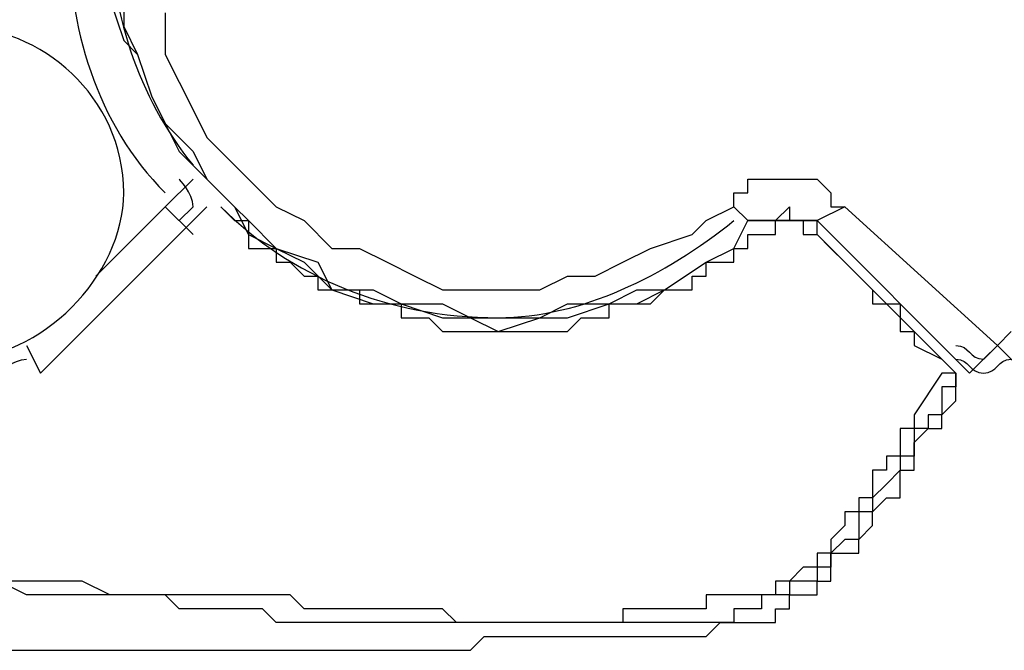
# Model space of a CAD drawing. Header units: millimetres. Extents: x 3883.33 to 3884.47, y 1890 to 1890.07.
# Tile 6 of 8: x 3884.3988 to 3884.4288, y 1890.0088 to 1890.028. Entities that reach past the tile are written whole.
import ezdxf

# ---------------------------------------------------------------- set-up
doc = ezdxf.new("R2010")
doc.units = ezdxf.units.MM
doc.layers.add('SANINDUSA', color=3, linetype='Continuous')

msp = doc.modelspace()

# ---------------------------------------------------------------- linework, layer by layer
at = {"layer": 'SANINDUSA'}
for points, knots in [([(3884.403204, 1890.039241), (3884.401088, 1890.037125), (3884.400241, 1890.034163), (3884.400241, 1890.030776), (3884.400241, 1890.030776), (3884.400241, 1890.027813), (3884.401088, 1890.02485), (3884.403204, 1890.022734)], [0, 0, 0, 0, 0.5, 0.5, 0.5, 0.5, 1, 1, 1, 1]), ([(3884.404051, 1890.038818), (3884.402358, 1890.036702), (3884.401511, 1890.034163), (3884.401511, 1890.031199), (3884.401511, 1890.031199), (3884.401511, 1890.028236), (3884.402358, 1890.025696), (3884.404051, 1890.02358)], [0, 0, 0, 0, 0.5, 0.5, 0.5, 0.5, 1, 1, 1, 1]), ([(3884.401934, 1890.022734), (3884.401934, 1890.020194), (3884.399394, 1890.017654), (3884.396855, 1890.017654), (3884.396855, 1890.017654), (3884.393891, 1890.017654), (3884.391775, 1890.020194), (3884.391775, 1890.022734), (3884.391775, 1890.022734), (3884.391775, 1890.025696), (3884.393891, 1890.027813), (3884.396855, 1890.027813), (3884.396855, 1890.027813), (3884.399394, 1890.027813), (3884.401934, 1890.025696), (3884.401934, 1890.022734)], [0, 0, 0, 0, 0.25, 0.25, 0.25, 0.25, 0.5, 0.5, 0.5, 0.5, 0.75, 0.75, 0.75, 0.75, 1, 1, 1, 1]), ([(3884.420559, 1890.02231), (3884.420559, 1890.02231), (3884.420559, 1890.022734), (3884.420559, 1890.022734), (3884.420559, 1890.022734), (3884.420559, 1890.022734), (3884.420982, 1890.022734), (3884.420982, 1890.022734), (3884.420982, 1890.022734), (3884.420982, 1890.022734), (3884.420982, 1890.023157), (3884.420982, 1890.023157), (3884.420982, 1890.023157), (3884.420982, 1890.023157), (3884.421406, 1890.023157), (3884.421406, 1890.023157), (3884.421406, 1890.023157), (3884.421406, 1890.023157), (3884.421829, 1890.023157), (3884.421829, 1890.023157), (3884.421829, 1890.023157), (3884.421829, 1890.023157), (3884.422252, 1890.023157), (3884.422252, 1890.023157), (3884.422252, 1890.023157), (3884.422252, 1890.023157), (3884.422676, 1890.023157), (3884.422676, 1890.023157), (3884.422676, 1890.023157), (3884.422676, 1890.023157), (3884.423099, 1890.023157), (3884.423099, 1890.023157), (3884.423099, 1890.023157), (3884.423099, 1890.023157), (3884.423522, 1890.022734), (3884.423522, 1890.022734), (3884.423522, 1890.022734), (3884.423522, 1890.022734), (3884.423522, 1890.02231), (3884.423522, 1890.02231), (3884.423522, 1890.02231), (3884.423522, 1890.02231), (3884.423946, 1890.02231), (3884.423946, 1890.02231)], [0, 0, 0, 0, 0.090909, 0.090909, 0.090909, 0.090909, 0.181818, 0.181818, 0.181818, 0.181818, 0.272727, 0.272727, 0.272727, 0.272727, 0.363636, 0.363636, 0.363636, 0.363636, 0.454545, 0.454545, 0.454545, 0.454545, 0.545455, 0.545455, 0.545455, 0.545455, 0.636364, 0.636364, 0.636364, 0.636364, 0.727273, 0.727273, 0.727273, 0.727273, 0.818182, 0.818182, 0.818182, 0.818182, 0.909091, 0.909091, 0.909091, 0.909091, 1, 1, 1, 1]), ([(3884.404898, 1890.02231), (3884.407013, 1890.020194), (3884.409977, 1890.018924), (3884.413363, 1890.018924), (3884.413363, 1890.018924), (3884.415902, 1890.018924), (3884.418442, 1890.020194), (3884.420559, 1890.021887)], [0, 0, 0, 0, 0.5, 0.5, 0.5, 0.5, 1, 1, 1, 1]), ([(3884.420982, 1890.021887), (3884.420982, 1890.021887), (3884.421406, 1890.021887), (3884.421406, 1890.021887), (3884.421406, 1890.021887), (3884.421406, 1890.021887), (3884.421829, 1890.021887), (3884.421829, 1890.021887), (3884.421829, 1890.021887), (3884.421829, 1890.021887), (3884.422252, 1890.02231), (3884.422252, 1890.02231), (3884.422252, 1890.02231), (3884.422252, 1890.02231), (3884.422252, 1890.021887), (3884.422252, 1890.021887), (3884.422252, 1890.021887), (3884.422252, 1890.021887), (3884.422676, 1890.021887), (3884.422676, 1890.021887), (3884.422676, 1890.021887), (3884.422676, 1890.021887), (3884.423099, 1890.021887), (3884.423099, 1890.021887)], [0, 0, 0, 0, 0.166667, 0.166667, 0.166667, 0.166667, 0.333333, 0.333333, 0.333333, 0.333333, 0.5, 0.5, 0.5, 0.5, 0.666667, 0.666667, 0.666667, 0.666667, 0.833333, 0.833333, 0.833333, 0.833333, 1, 1, 1, 1]), ([(3884.405744, 1890.021887), (3884.405744, 1890.021887), (3884.405744, 1890.02104), (3884.405744, 1890.02104), (3884.405744, 1890.02104), (3884.405744, 1890.02104), (3884.406168, 1890.02104), (3884.406168, 1890.02104)], [0, 0, 0, 0, 0.5, 0.5, 0.5, 0.5, 1, 1, 1, 1]), ([(3884.423099, 1890.021464), (3884.423099, 1890.021464), (3884.423099, 1890.021887), (3884.423099, 1890.021887), (3884.423099, 1890.021887), (3884.423099, 1890.021887), (3884.422676, 1890.021887), (3884.422676, 1890.021887), (3884.422676, 1890.021887), (3884.422676, 1890.021887), (3884.422252, 1890.021887), (3884.422252, 1890.021887), (3884.422252, 1890.021887), (3884.422252, 1890.021887), (3884.421829, 1890.021887), (3884.421829, 1890.021887), (3884.421829, 1890.021887), (3884.421829, 1890.021887), (3884.421406, 1890.021887), (3884.421406, 1890.021887), (3884.421406, 1890.021887), (3884.421406, 1890.021887), (3884.420982, 1890.021887), (3884.420982, 1890.021887)], [0, 0, 0, 0, 0.166667, 0.166667, 0.166667, 0.166667, 0.333333, 0.333333, 0.333333, 0.333333, 0.5, 0.5, 0.5, 0.5, 0.666667, 0.666667, 0.666667, 0.666667, 0.833333, 0.833333, 0.833333, 0.833333, 1, 1, 1, 1]), ([(3884.422676, 1890.021887), (3884.422252, 1890.021887), (3884.421829, 1890.021887), (3884.421829, 1890.021887), (3884.421829, 1890.021887), (3884.421406, 1890.021887), (3884.420982, 1890.021887), (3884.420982, 1890.021887)], [0, 0, 0, 0, 0.5, 0.5, 0.5, 0.5, 1, 1, 1, 1]), ([(3884.421406, 1890.021464), (3884.421406, 1890.021464), (3884.421829, 1890.021464), (3884.421829, 1890.021464), (3884.421829, 1890.021464), (3884.421829, 1890.021464), (3884.421829, 1890.021887), (3884.421829, 1890.021887), (3884.421829, 1890.021887), (3884.421829, 1890.021887), (3884.422252, 1890.021887), (3884.422252, 1890.021887), (3884.422252, 1890.021887), (3884.422252, 1890.021887), (3884.422676, 1890.021887), (3884.422676, 1890.021887), (3884.422676, 1890.021887), (3884.422676, 1890.021887), (3884.422676, 1890.021464), (3884.422676, 1890.021464), (3884.422676, 1890.021464), (3884.422676, 1890.021464), (3884.423099, 1890.021464), (3884.423099, 1890.021464)], [0, 0, 0, 0, 0.166667, 0.166667, 0.166667, 0.166667, 0.333333, 0.333333, 0.333333, 0.333333, 0.5, 0.5, 0.5, 0.5, 0.666667, 0.666667, 0.666667, 0.666667, 0.833333, 0.833333, 0.833333, 0.833333, 1, 1, 1, 1]), ([(3884.422252, 1890.021887), (3884.422252, 1890.021887), (3884.422676, 1890.021887), (3884.422676, 1890.021887), (3884.422676, 1890.021887), (3884.422676, 1890.021887), (3884.423099, 1890.021887), (3884.423099, 1890.021887)], [0, 0, 0, 0, 0.5, 0.5, 0.5, 0.5, 1, 1, 1, 1]), ([(3884.406168, 1890.02104), (3884.406168, 1890.02104), (3884.406591, 1890.02104), (3884.406591, 1890.02104), (3884.406591, 1890.02104), (3884.406591, 1890.02104), (3884.406591, 1890.020617), (3884.406591, 1890.020617), (3884.406591, 1890.020617), (3884.406591, 1890.020617), (3884.407013, 1890.020617), (3884.407013, 1890.020617), (3884.407013, 1890.020617), (3884.407013, 1890.020617), (3884.407438, 1890.020194), (3884.407438, 1890.020194), (3884.407438, 1890.020194), (3884.407438, 1890.020194), (3884.40786, 1890.020194), (3884.40786, 1890.020194), (3884.40786, 1890.020194), (3884.40786, 1890.020194), (3884.40786, 1890.01977), (3884.40786, 1890.01977), (3884.40786, 1890.01977), (3884.40786, 1890.01977), (3884.408283, 1890.01977), (3884.408283, 1890.01977), (3884.408283, 1890.01977), (3884.408283, 1890.01977), (3884.40913, 1890.01977), (3884.40913, 1890.01977), (3884.40913, 1890.01977), (3884.40913, 1890.01977), (3884.40913, 1890.019347), (3884.40913, 1890.019347), (3884.40913, 1890.019347), (3884.40913, 1890.019347), (3884.409553, 1890.019347), (3884.409553, 1890.019347), (3884.409553, 1890.019347), (3884.409553, 1890.019347), (3884.4104, 1890.019347), (3884.4104, 1890.019347), (3884.4104, 1890.019347), (3884.4104, 1890.019347), (3884.4104, 1890.018924), (3884.4104, 1890.018924), (3884.4104, 1890.018924), (3884.4104, 1890.018924), (3884.410823, 1890.018924), (3884.410823, 1890.018924), (3884.410823, 1890.018924), (3884.410823, 1890.018924), (3884.411247, 1890.018924), (3884.411247, 1890.018924), (3884.411247, 1890.018924), (3884.411247, 1890.018924), (3884.41167, 1890.0185), (3884.41167, 1890.0185), (3884.41167, 1890.0185), (3884.41167, 1890.0185), (3884.412093, 1890.0185), (3884.412093, 1890.0185), (3884.412093, 1890.0185), (3884.412093, 1890.0185), (3884.412517, 1890.0185), (3884.412517, 1890.0185), (3884.412517, 1890.0185), (3884.412517, 1890.0185), (3884.41294, 1890.0185), (3884.41294, 1890.0185), (3884.41294, 1890.0185), (3884.41294, 1890.0185), (3884.413363, 1890.0185), (3884.413363, 1890.0185), (3884.413363, 1890.0185), (3884.413363, 1890.0185), (3884.41421, 1890.0185), (3884.41421, 1890.0185), (3884.41421, 1890.0185), (3884.41421, 1890.0185), (3884.414633, 1890.0185), (3884.414633, 1890.0185), (3884.414633, 1890.0185), (3884.414633, 1890.0185), (3884.41548, 1890.0185), (3884.41548, 1890.0185), (3884.41548, 1890.0185), (3884.41548, 1890.0185), (3884.415902, 1890.018924), (3884.415902, 1890.018924), (3884.415902, 1890.018924), (3884.415902, 1890.018924), (3884.416326, 1890.018924), (3884.416326, 1890.018924), (3884.416326, 1890.018924), (3884.416326, 1890.018924), (3884.416749, 1890.018924), (3884.416749, 1890.018924), (3884.416749, 1890.018924), (3884.416749, 1890.018924), (3884.416749, 1890.019347), (3884.416749, 1890.019347), (3884.416749, 1890.019347), (3884.416749, 1890.019347), (3884.417172, 1890.019347), (3884.417172, 1890.019347), (3884.417172, 1890.019347), (3884.417172, 1890.019347), (3884.417596, 1890.019347), (3884.417596, 1890.019347), (3884.417596, 1890.019347), (3884.417596, 1890.019347), (3884.418019, 1890.019347), (3884.418019, 1890.019347), (3884.418019, 1890.019347), (3884.418019, 1890.019347), (3884.418442, 1890.01977), (3884.418442, 1890.01977), (3884.418442, 1890.01977), (3884.418442, 1890.01977), (3884.418866, 1890.01977), (3884.418866, 1890.01977), (3884.418866, 1890.01977), (3884.418866, 1890.01977), (3884.419289, 1890.01977), (3884.419289, 1890.01977), (3884.419289, 1890.01977), (3884.419289, 1890.01977), (3884.419289, 1890.020194), (3884.419289, 1890.020194), (3884.419289, 1890.020194), (3884.419289, 1890.020194), (3884.419712, 1890.020194), (3884.419712, 1890.020194), (3884.419712, 1890.020194), (3884.419712, 1890.020194), (3884.419712, 1890.020617), (3884.419712, 1890.020617), (3884.419712, 1890.020617), (3884.419712, 1890.020617), (3884.420136, 1890.020617), (3884.420136, 1890.020617), (3884.420136, 1890.020617), (3884.420136, 1890.020617), (3884.420559, 1890.020617), (3884.420559, 1890.020617), (3884.420559, 1890.020617), (3884.420559, 1890.020617), (3884.420559, 1890.02104), (3884.420559, 1890.02104), (3884.420559, 1890.02104), (3884.420559, 1890.02104), (3884.420982, 1890.02104), (3884.420982, 1890.02104), (3884.420982, 1890.02104), (3884.420982, 1890.02104), (3884.420982, 1890.021464), (3884.420982, 1890.021464), (3884.420982, 1890.021464), (3884.420982, 1890.021464), (3884.421406, 1890.021464), (3884.421406, 1890.021464)], [0, 0, 0, 0, 0.02439, 0.02439, 0.02439, 0.02439, 0.04878, 0.04878, 0.04878, 0.04878, 0.073171, 0.073171, 0.073171, 0.073171, 0.097561, 0.097561, 0.097561, 0.097561, 0.121951, 0.121951, 0.121951, 0.121951, 0.146341, 0.146341, 0.146341, 0.146341, 0.170732, 0.170732, 0.170732, 0.170732, 0.195122, 0.195122, 0.195122, 0.195122, 0.219512, 0.219512, 0.219512, 0.219512, 0.243902, 0.243902, 0.243902, 0.243902, 0.268293, 0.268293, 0.268293, 0.268293, 0.292683, 0.292683, 0.292683, 0.292683, 0.317073, 0.317073, 0.317073, 0.317073, 0.341463, 0.341463, 0.341463, 0.341463, 0.365854, 0.365854, 0.365854, 0.365854, 0.390244, 0.390244, 0.390244, 0.390244, 0.414634, 0.414634, 0.414634, 0.414634, 0.439024, 0.439024, 0.439024, 0.439024, 0.463415, 0.463415, 0.463415, 0.463415, 0.487805, 0.487805, 0.487805, 0.487805, 0.512195, 0.512195, 0.512195, 0.512195, 0.536585, 0.536585, 0.536585, 0.536585, 0.560976, 0.560976, 0.560976, 0.560976, 0.585366, 0.585366, 0.585366, 0.585366, 0.609756, 0.609756, 0.609756, 0.609756, 0.634146, 0.634146, 0.634146, 0.634146, 0.658537, 0.658537, 0.658537, 0.658537, 0.682927, 0.682927, 0.682927, 0.682927, 0.707317, 0.707317, 0.707317, 0.707317, 0.731707, 0.731707, 0.731707, 0.731707, 0.756098, 0.756098, 0.756098, 0.756098, 0.780488, 0.780488, 0.780488, 0.780488, 0.804878, 0.804878, 0.804878, 0.804878, 0.829268, 0.829268, 0.829268, 0.829268, 0.853659, 0.853659, 0.853659, 0.853659, 0.878049, 0.878049, 0.878049, 0.878049, 0.902439, 0.902439, 0.902439, 0.902439, 0.926829, 0.926829, 0.926829, 0.926829, 0.95122, 0.95122, 0.95122, 0.95122, 0.97561, 0.97561, 0.97561, 0.97561, 1, 1, 1, 1]), ([(3884.424791, 1890.019347), (3884.424791, 1890.019347), (3884.425215, 1890.019347), (3884.425215, 1890.019347), (3884.425215, 1890.019347), (3884.425215, 1890.019347), (3884.425638, 1890.019347), (3884.425638, 1890.019347), (3884.425638, 1890.019347), (3884.425638, 1890.019347), (3884.425638, 1890.018924), (3884.425638, 1890.018924)], [0, 0, 0, 0, 0.333333, 0.333333, 0.333333, 0.333333, 0.666667, 0.666667, 0.666667, 0.666667, 1, 1, 1, 1]), ([(3884.425638, 1890.018924), (3884.425638, 1890.018924), (3884.425638, 1890.0185), (3884.425638, 1890.0185), (3884.425638, 1890.0185), (3884.425638, 1890.0185), (3884.426061, 1890.0185), (3884.426061, 1890.0185)], [0, 0, 0, 0, 0.5, 0.5, 0.5, 0.5, 1, 1, 1, 1]), ([(3884.397702, 1890.017654), (3884.397702, 1890.01723), (3884.397702, 1890.01723), (3884.398124, 1890.01723), (3884.398124, 1890.01723), (3884.398124, 1890.01723), (3884.398549, 1890.017654), (3884.398971, 1890.017654)], [0, 0, 0, 0, 0.5, 0.5, 0.5, 0.5, 1, 1, 1, 1]), ([(3884.427332, 1890.017654), (3884.427755, 1890.017654), (3884.427755, 1890.01723), (3884.428179, 1890.01723), (3884.428179, 1890.01723), (3884.428601, 1890.01723), (3884.428601, 1890.017654), (3884.429025, 1890.017654)], [0, 0, 0, 0, 0.5, 0.5, 0.5, 0.5, 1, 1, 1, 1]), ([(3884.388812, 1890.009188), (3884.388812, 1890.009188), (3884.396431, 1890.009188), (3884.396431, 1890.009188), (3884.396431, 1890.009188), (3884.396431, 1890.009188), (3884.396855, 1890.008765), (3884.396855, 1890.008765), (3884.396855, 1890.008765), (3884.396855, 1890.008765), (3884.410823, 1890.008765), (3884.410823, 1890.008765), (3884.410823, 1890.008765), (3884.410823, 1890.008765), (3884.41167, 1890.008765), (3884.41167, 1890.008765), (3884.41167, 1890.008765), (3884.41167, 1890.008765), (3884.412517, 1890.008765), (3884.412517, 1890.008765), (3884.412517, 1890.008765), (3884.412517, 1890.008765), (3884.41294, 1890.009188), (3884.41294, 1890.009188), (3884.41294, 1890.009188), (3884.41294, 1890.009188), (3884.413363, 1890.009188), (3884.413363, 1890.009188), (3884.413363, 1890.009188), (3884.413363, 1890.009188), (3884.41421, 1890.009188), (3884.41421, 1890.009188), (3884.41421, 1890.009188), (3884.41421, 1890.009188), (3884.41548, 1890.009188), (3884.41548, 1890.009188), (3884.41548, 1890.009188), (3884.41548, 1890.009188), (3884.415902, 1890.009188), (3884.415902, 1890.009188), (3884.415902, 1890.009188), (3884.415902, 1890.009188), (3884.416749, 1890.009188), (3884.416749, 1890.009188), (3884.416749, 1890.009188), (3884.416749, 1890.009188), (3884.417172, 1890.009188), (3884.417172, 1890.009188), (3884.417172, 1890.009188), (3884.417172, 1890.009188), (3884.418019, 1890.009188), (3884.418019, 1890.009188), (3884.418019, 1890.009188), (3884.418019, 1890.009188), (3884.418442, 1890.009188), (3884.418442, 1890.009188), (3884.418442, 1890.009188), (3884.418442, 1890.009188), (3884.419289, 1890.009188), (3884.419289, 1890.009188), (3884.419289, 1890.009188), (3884.419289, 1890.009188), (3884.419712, 1890.009188), (3884.419712, 1890.009188), (3884.419712, 1890.009188), (3884.419712, 1890.009188), (3884.420136, 1890.009611), (3884.420136, 1890.009611), (3884.420136, 1890.009611), (3884.420136, 1890.009611), (3884.420559, 1890.009611), (3884.420559, 1890.009611), (3884.420559, 1890.009611), (3884.420559, 1890.009611), (3884.420982, 1890.009611), (3884.420982, 1890.009611), (3884.420982, 1890.009611), (3884.420982, 1890.009611), (3884.421406, 1890.009611), (3884.421406, 1890.009611), (3884.421406, 1890.009611), (3884.421406, 1890.009611), (3884.421829, 1890.009611), (3884.421829, 1890.009611), (3884.421829, 1890.009611), (3884.421829, 1890.009611), (3884.421829, 1890.010035), (3884.421829, 1890.010035), (3884.421829, 1890.010035), (3884.421829, 1890.010035), (3884.422252, 1890.010035), (3884.422252, 1890.010035), (3884.422252, 1890.010035), (3884.422252, 1890.010035), (3884.422252, 1890.010458), (3884.422252, 1890.010458), (3884.422252, 1890.010458), (3884.422252, 1890.010458), (3884.422676, 1890.010458), (3884.422676, 1890.010458), (3884.422676, 1890.010458), (3884.422676, 1890.010458), (3884.423099, 1890.010458), (3884.423099, 1890.010458), (3884.423099, 1890.010458), (3884.423099, 1890.010458), (3884.423099, 1890.010881), (3884.423099, 1890.010881), (3884.423099, 1890.010881), (3884.423099, 1890.010881), (3884.423522, 1890.010881), (3884.423522, 1890.010881), (3884.423522, 1890.010881), (3884.423522, 1890.010881), (3884.423522, 1890.011728), (3884.423522, 1890.011728), (3884.423522, 1890.011728), (3884.423522, 1890.011728), (3884.423946, 1890.011728), (3884.423946, 1890.011728), (3884.423946, 1890.011728), (3884.423946, 1890.011728), (3884.424369, 1890.011728), (3884.424369, 1890.011728), (3884.424369, 1890.011728), (3884.424369, 1890.011728), (3884.424369, 1890.012151), (3884.424369, 1890.012151), (3884.424369, 1890.012151), (3884.424369, 1890.012151), (3884.424791, 1890.012575), (3884.424791, 1890.012575), (3884.424791, 1890.012575), (3884.424791, 1890.012575), (3884.424791, 1890.012998), (3884.424791, 1890.012998), (3884.424791, 1890.012998), (3884.424791, 1890.012998), (3884.425215, 1890.013421), (3884.425215, 1890.013421), (3884.425215, 1890.013421), (3884.425215, 1890.013421), (3884.425638, 1890.013421), (3884.425638, 1890.013421), (3884.425638, 1890.013421), (3884.425638, 1890.013421), (3884.425638, 1890.014268), (3884.425638, 1890.014268), (3884.425638, 1890.014268), (3884.425638, 1890.014268), (3884.426061, 1890.014268), (3884.426061, 1890.014268), (3884.426061, 1890.014268), (3884.426061, 1890.014268), (3884.426061, 1890.015115), (3884.426061, 1890.015115), (3884.426061, 1890.015115), (3884.426061, 1890.015115), (3884.426485, 1890.015538), (3884.426485, 1890.015538), (3884.426485, 1890.015538), (3884.426485, 1890.015538), (3884.426908, 1890.015538), (3884.426908, 1890.015538), (3884.426908, 1890.015538), (3884.426908, 1890.015538), (3884.426908, 1890.015961), (3884.426908, 1890.015961), (3884.426908, 1890.015961), (3884.426908, 1890.015961), (3884.427332, 1890.016385), (3884.427332, 1890.016385), (3884.427332, 1890.016385), (3884.427332, 1890.016385), (3884.427332, 1890.01723), (3884.427332, 1890.01723)], [0, 0, 0, 0, 0.022727, 0.022727, 0.022727, 0.022727, 0.045455, 0.045455, 0.045455, 0.045455, 0.068182, 0.068182, 0.068182, 0.068182, 0.090909, 0.090909, 0.090909, 0.090909, 0.113636, 0.113636, 0.113636, 0.113636, 0.136364, 0.136364, 0.136364, 0.136364, 0.159091, 0.159091, 0.159091, 0.159091, 0.181818, 0.181818, 0.181818, 0.181818, 0.204545, 0.204545, 0.204545, 0.204545, 0.227273, 0.227273, 0.227273, 0.227273, 0.25, 0.25, 0.25, 0.25, 0.272727, 0.272727, 0.272727, 0.272727, 0.295455, 0.295455, 0.295455, 0.295455, 0.318182, 0.318182, 0.318182, 0.318182, 0.340909, 0.340909, 0.340909, 0.340909, 0.363636, 0.363636, 0.363636, 0.363636, 0.386364, 0.386364, 0.386364, 0.386364, 0.409091, 0.409091, 0.409091, 0.409091, 0.431818, 0.431818, 0.431818, 0.431818, 0.454545, 0.454545, 0.454545, 0.454545, 0.477273, 0.477273, 0.477273, 0.477273, 0.5, 0.5, 0.5, 0.5, 0.522727, 0.522727, 0.522727, 0.522727, 0.545455, 0.545455, 0.545455, 0.545455, 0.568182, 0.568182, 0.568182, 0.568182, 0.590909, 0.590909, 0.590909, 0.590909, 0.613636, 0.613636, 0.613636, 0.613636, 0.636364, 0.636364, 0.636364, 0.636364, 0.659091, 0.659091, 0.659091, 0.659091, 0.681818, 0.681818, 0.681818, 0.681818, 0.704545, 0.704545, 0.704545, 0.704545, 0.727273, 0.727273, 0.727273, 0.727273, 0.75, 0.75, 0.75, 0.75, 0.772727, 0.772727, 0.772727, 0.772727, 0.795455, 0.795455, 0.795455, 0.795455, 0.818182, 0.818182, 0.818182, 0.818182, 0.840909, 0.840909, 0.840909, 0.840909, 0.863636, 0.863636, 0.863636, 0.863636, 0.886364, 0.886364, 0.886364, 0.886364, 0.909091, 0.909091, 0.909091, 0.909091, 0.931818, 0.931818, 0.931818, 0.931818, 0.954545, 0.954545, 0.954545, 0.954545, 0.977273, 0.977273, 0.977273, 0.977273, 1, 1, 1, 1]), ([(3884.425638, 1890.015538), (3884.425638, 1890.015538), (3884.425638, 1890.014691), (3884.425638, 1890.014691), (3884.425638, 1890.014691), (3884.425638, 1890.014691), (3884.425215, 1890.014691), (3884.425215, 1890.014691), (3884.425215, 1890.014691), (3884.425215, 1890.014691), (3884.425215, 1890.014268), (3884.425215, 1890.014268), (3884.425215, 1890.014268), (3884.425215, 1890.014268), (3884.424791, 1890.014268), (3884.424791, 1890.014268)], [0, 0, 0, 0, 0.25, 0.25, 0.25, 0.25, 0.5, 0.5, 0.5, 0.5, 0.75, 0.75, 0.75, 0.75, 1, 1, 1, 1]), ([(3884.426061, 1890.015538), (3884.426061, 1890.015538), (3884.426061, 1890.014691), (3884.426061, 1890.014691), (3884.426061, 1890.014691), (3884.426061, 1890.014691), (3884.425638, 1890.014691), (3884.425638, 1890.014691), (3884.425638, 1890.014691), (3884.425638, 1890.014691), (3884.425638, 1890.014268), (3884.425638, 1890.014268), (3884.425638, 1890.014268), (3884.425638, 1890.014268), (3884.425215, 1890.013844), (3884.425215, 1890.013844)], [0, 0, 0, 0, 0.25, 0.25, 0.25, 0.25, 0.5, 0.5, 0.5, 0.5, 0.75, 0.75, 0.75, 0.75, 1, 1, 1, 1]), ([(3884.423946, 1890.012575), (3884.423946, 1890.012575), (3884.423522, 1890.012151), (3884.423522, 1890.012151), (3884.423522, 1890.012151), (3884.423522, 1890.012151), (3884.423522, 1890.011728), (3884.423522, 1890.011728), (3884.423522, 1890.011728), (3884.423522, 1890.011728), (3884.423099, 1890.011728), (3884.423099, 1890.011728), (3884.423099, 1890.011728), (3884.423099, 1890.011728), (3884.423099, 1890.011305), (3884.423099, 1890.011305), (3884.423099, 1890.011305), (3884.423099, 1890.011305), (3884.422676, 1890.011305), (3884.422676, 1890.011305), (3884.422676, 1890.011305), (3884.422676, 1890.011305), (3884.422252, 1890.010881), (3884.422252, 1890.010881), (3884.422252, 1890.010881), (3884.422252, 1890.010881), (3884.421829, 1890.010881), (3884.421829, 1890.010881), (3884.421829, 1890.010881), (3884.421829, 1890.010881), (3884.421829, 1890.010458), (3884.421829, 1890.010458), (3884.421829, 1890.010458), (3884.421829, 1890.010458), (3884.421406, 1890.010458), (3884.421406, 1890.010458), (3884.421406, 1890.010458), (3884.421406, 1890.010458), (3884.420982, 1890.010458), (3884.420982, 1890.010458), (3884.420982, 1890.010458), (3884.420982, 1890.010458), (3884.420559, 1890.010458), (3884.420559, 1890.010458)], [0, 0, 0, 0, 0.090909, 0.090909, 0.090909, 0.090909, 0.181818, 0.181818, 0.181818, 0.181818, 0.272727, 0.272727, 0.272727, 0.272727, 0.363636, 0.363636, 0.363636, 0.363636, 0.454545, 0.454545, 0.454545, 0.454545, 0.545455, 0.545455, 0.545455, 0.545455, 0.636364, 0.636364, 0.636364, 0.636364, 0.727273, 0.727273, 0.727273, 0.727273, 0.818182, 0.818182, 0.818182, 0.818182, 0.909091, 0.909091, 0.909091, 0.909091, 1, 1, 1, 1]), ([(3884.415902, 1890.009611), (3884.415902, 1890.009611), (3884.41548, 1890.009611), (3884.41548, 1890.009611), (3884.41548, 1890.009611), (3884.41548, 1890.009611), (3884.415057, 1890.009611), (3884.415057, 1890.009611), (3884.415057, 1890.009611), (3884.415057, 1890.009611), (3884.414633, 1890.009611), (3884.414633, 1890.009611), (3884.414633, 1890.009611), (3884.414633, 1890.009611), (3884.41421, 1890.009611), (3884.41421, 1890.009611), (3884.41421, 1890.009611), (3884.41421, 1890.009611), (3884.413363, 1890.009611), (3884.413363, 1890.009611), (3884.413363, 1890.009611), (3884.413363, 1890.009611), (3884.41294, 1890.009611), (3884.41294, 1890.009611), (3884.41294, 1890.009611), (3884.41294, 1890.009611), (3884.412093, 1890.009611), (3884.412093, 1890.009611), (3884.412093, 1890.009611), (3884.412093, 1890.009611), (3884.41167, 1890.010035), (3884.41167, 1890.010035), (3884.41167, 1890.010035), (3884.41167, 1890.010035), (3884.4104, 1890.010035), (3884.4104, 1890.010035), (3884.4104, 1890.010035), (3884.4104, 1890.010035), (3884.40913, 1890.010035), (3884.40913, 1890.010035), (3884.40913, 1890.010035), (3884.40913, 1890.010035), (3884.407438, 1890.010035), (3884.407438, 1890.010035), (3884.407438, 1890.010035), (3884.407438, 1890.010035), (3884.407013, 1890.010458), (3884.407013, 1890.010458), (3884.407013, 1890.010458), (3884.407013, 1890.010458), (3884.401511, 1890.010458), (3884.401511, 1890.010458), (3884.401511, 1890.010458), (3884.401511, 1890.010458), (3884.400664, 1890.010881), (3884.400664, 1890.010881), (3884.400664, 1890.010881), (3884.400664, 1890.010881), (3884.396431, 1890.010881), (3884.396431, 1890.010881), (3884.396431, 1890.010881), (3884.396431, 1890.010881), (3884.395585, 1890.011305), (3884.395585, 1890.011305), (3884.395585, 1890.011305), (3884.395585, 1890.011305), (3884.393891, 1890.011305), (3884.393891, 1890.011305), (3884.393891, 1890.011305), (3884.393891, 1890.011305), (3884.393045, 1890.011728), (3884.393045, 1890.011728), (3884.393045, 1890.011728), (3884.393045, 1890.011728), (3884.389235, 1890.011728), (3884.389235, 1890.011728), (3884.389235, 1890.011728), (3884.389235, 1890.011728), (3884.387965, 1890.012151), (3884.387965, 1890.012151), (3884.387965, 1890.012151), (3884.387965, 1890.012151), (3884.387119, 1890.012151), (3884.387119, 1890.012151)], [0, 0, 0, 0, 0.047619, 0.047619, 0.047619, 0.047619, 0.095238, 0.095238, 0.095238, 0.095238, 0.142857, 0.142857, 0.142857, 0.142857, 0.190476, 0.190476, 0.190476, 0.190476, 0.238095, 0.238095, 0.238095, 0.238095, 0.285714, 0.285714, 0.285714, 0.285714, 0.333333, 0.333333, 0.333333, 0.333333, 0.380952, 0.380952, 0.380952, 0.380952, 0.428571, 0.428571, 0.428571, 0.428571, 0.47619, 0.47619, 0.47619, 0.47619, 0.52381, 0.52381, 0.52381, 0.52381, 0.571429, 0.571429, 0.571429, 0.571429, 0.619048, 0.619048, 0.619048, 0.619048, 0.666667, 0.666667, 0.666667, 0.666667, 0.714286, 0.714286, 0.714286, 0.714286, 0.761905, 0.761905, 0.761905, 0.761905, 0.809524, 0.809524, 0.809524, 0.809524, 0.857143, 0.857143, 0.857143, 0.857143, 0.904762, 0.904762, 0.904762, 0.904762, 0.952381, 0.952381, 0.952381, 0.952381, 1, 1, 1, 1]), ([(3884.424369, 1890.012151), (3884.424369, 1890.012151), (3884.423946, 1890.012151), (3884.423946, 1890.012151), (3884.423946, 1890.012151), (3884.423946, 1890.012151), (3884.423522, 1890.011728), (3884.423522, 1890.011728), (3884.423522, 1890.011728), (3884.423522, 1890.011728), (3884.423522, 1890.011305), (3884.423522, 1890.011305), (3884.423522, 1890.011305), (3884.423522, 1890.011305), (3884.423099, 1890.011305), (3884.423099, 1890.011305), (3884.423099, 1890.011305), (3884.423099, 1890.011305), (3884.423099, 1890.010881), (3884.423099, 1890.010881), (3884.423099, 1890.010881), (3884.423099, 1890.010881), (3884.422676, 1890.010881), (3884.422676, 1890.010881), (3884.422676, 1890.010881), (3884.422676, 1890.010881), (3884.422252, 1890.010881), (3884.422252, 1890.010881), (3884.422252, 1890.010881), (3884.422252, 1890.010881), (3884.422252, 1890.010458), (3884.422252, 1890.010458), (3884.422252, 1890.010458), (3884.422252, 1890.010458), (3884.421829, 1890.010458), (3884.421829, 1890.010458), (3884.421829, 1890.010458), (3884.421829, 1890.010458), (3884.421406, 1890.010458), (3884.421406, 1890.010458), (3884.421406, 1890.010458), (3884.421406, 1890.010458), (3884.421406, 1890.010035), (3884.421406, 1890.010035), (3884.421406, 1890.010035), (3884.421406, 1890.010035), (3884.420982, 1890.010035), (3884.420982, 1890.010035), (3884.420982, 1890.010035), (3884.420982, 1890.010035), (3884.420559, 1890.010035), (3884.420559, 1890.010035)], [0, 0, 0, 0, 0.076923, 0.076923, 0.076923, 0.076923, 0.153846, 0.153846, 0.153846, 0.153846, 0.230769, 0.230769, 0.230769, 0.230769, 0.307692, 0.307692, 0.307692, 0.307692, 0.384615, 0.384615, 0.384615, 0.384615, 0.461538, 0.461538, 0.461538, 0.461538, 0.538462, 0.538462, 0.538462, 0.538462, 0.615385, 0.615385, 0.615385, 0.615385, 0.692308, 0.692308, 0.692308, 0.692308, 0.769231, 0.769231, 0.769231, 0.769231, 0.846154, 0.846154, 0.846154, 0.846154, 0.923077, 0.923077, 0.923077, 0.923077, 1, 1, 1, 1]), ([(3884.416326, 1890.009611), (3884.416326, 1890.009611), (3884.415902, 1890.009611), (3884.415902, 1890.009611), (3884.415902, 1890.009611), (3884.415902, 1890.009611), (3884.41548, 1890.009611), (3884.41548, 1890.009611), (3884.41548, 1890.009611), (3884.41548, 1890.009611), (3884.414633, 1890.009611), (3884.414633, 1890.009611), (3884.414633, 1890.009611), (3884.414633, 1890.009611), (3884.41421, 1890.009611), (3884.41421, 1890.009611), (3884.41421, 1890.009611), (3884.41421, 1890.009611), (3884.413787, 1890.009611), (3884.413787, 1890.009611), (3884.413787, 1890.009611), (3884.413787, 1890.009611), (3884.413363, 1890.009611), (3884.413363, 1890.009611), (3884.413363, 1890.009611), (3884.413363, 1890.009611), (3884.41294, 1890.009611), (3884.41294, 1890.009611), (3884.41294, 1890.009611), (3884.41294, 1890.009611), (3884.412093, 1890.009611), (3884.412093, 1890.009611), (3884.412093, 1890.009611), (3884.412093, 1890.009611), (3884.410823, 1890.009611), (3884.410823, 1890.009611), (3884.410823, 1890.009611), (3884.410823, 1890.009611), (3884.4104, 1890.009611), (3884.4104, 1890.009611), (3884.4104, 1890.009611), (3884.4104, 1890.009611), (3884.40913, 1890.009611), (3884.40913, 1890.009611), (3884.40913, 1890.009611), (3884.40913, 1890.009611), (3884.408283, 1890.009611), (3884.408283, 1890.009611), (3884.408283, 1890.009611), (3884.408283, 1890.009611), (3884.406591, 1890.009611), (3884.406591, 1890.009611), (3884.406591, 1890.009611), (3884.406591, 1890.009611), (3884.406168, 1890.010035), (3884.406168, 1890.010035), (3884.406168, 1890.010035), (3884.406168, 1890.010035), (3884.403627, 1890.010035), (3884.403627, 1890.010035), (3884.403627, 1890.010035), (3884.403627, 1890.010035), (3884.403204, 1890.010458), (3884.403204, 1890.010458), (3884.403204, 1890.010458), (3884.403204, 1890.010458), (3884.398971, 1890.010458), (3884.398971, 1890.010458), (3884.398971, 1890.010458), (3884.398971, 1890.010458), (3884.398124, 1890.010881), (3884.398124, 1890.010881), (3884.398124, 1890.010881), (3884.398124, 1890.010881), (3884.393891, 1890.010881), (3884.393891, 1890.010881), (3884.393891, 1890.010881), (3884.393891, 1890.010881), (3884.393045, 1890.011305), (3884.393045, 1890.011305), (3884.393045, 1890.011305), (3884.393045, 1890.011305), (3884.391352, 1890.011305), (3884.391352, 1890.011305), (3884.391352, 1890.011305), (3884.391352, 1890.011305), (3884.390082, 1890.011728), (3884.390082, 1890.011728), (3884.390082, 1890.011728), (3884.390082, 1890.011728), (3884.387119, 1890.011728), (3884.387119, 1890.011728)], [0, 0, 0, 0, 0.043478, 0.043478, 0.043478, 0.043478, 0.086957, 0.086957, 0.086957, 0.086957, 0.130435, 0.130435, 0.130435, 0.130435, 0.173913, 0.173913, 0.173913, 0.173913, 0.217391, 0.217391, 0.217391, 0.217391, 0.26087, 0.26087, 0.26087, 0.26087, 0.304348, 0.304348, 0.304348, 0.304348, 0.347826, 0.347826, 0.347826, 0.347826, 0.391304, 0.391304, 0.391304, 0.391304, 0.434783, 0.434783, 0.434783, 0.434783, 0.478261, 0.478261, 0.478261, 0.478261, 0.521739, 0.521739, 0.521739, 0.521739, 0.565217, 0.565217, 0.565217, 0.565217, 0.608696, 0.608696, 0.608696, 0.608696, 0.652174, 0.652174, 0.652174, 0.652174, 0.695652, 0.695652, 0.695652, 0.695652, 0.73913, 0.73913, 0.73913, 0.73913, 0.782609, 0.782609, 0.782609, 0.782609, 0.826087, 0.826087, 0.826087, 0.826087, 0.869565, 0.869565, 0.869565, 0.869565, 0.913043, 0.913043, 0.913043, 0.913043, 0.956522, 0.956522, 0.956522, 0.956522, 1, 1, 1, 1])]:
    msp.add_open_spline(points, degree=3, knots=knots, dxfattribs=at)
for points in [[(3884.401511, 1890.028659), (3884.401511, 1890.028659), (3884.401934, 1890.027389), (3884.401934, 1890.027389)], [(3884.401934, 1890.028659), (3884.401934, 1890.028659), (3884.401934, 1890.027813), (3884.401934, 1890.027813)], [(3884.403204, 1890.028236), (3884.403204, 1890.028236), (3884.403204, 1890.026966), (3884.403204, 1890.026966)], [(3884.401934, 1890.027813), (3884.401934, 1890.027813), (3884.402358, 1890.026966), (3884.402358, 1890.026966)], [(3884.401934, 1890.027389), (3884.401934, 1890.027389), (3884.402358, 1890.026966), (3884.402358, 1890.026966)], [(3884.402358, 1890.026966), (3884.402358, 1890.026966), (3884.40278, 1890.025696), (3884.40278, 1890.025696)], [(3884.402358, 1890.026966), (3884.402358, 1890.026966), (3884.40278, 1890.025696), (3884.40278, 1890.025696)], [(3884.403204, 1890.026966), (3884.403204, 1890.026966), (3884.403627, 1890.026119), (3884.403627, 1890.026119)], [(3884.403627, 1890.026119), (3884.403627, 1890.026119), (3884.404051, 1890.025274), (3884.404051, 1890.025274)], [(3884.40278, 1890.025696), (3884.40278, 1890.025696), (3884.403204, 1890.02485), (3884.403204, 1890.02485)], [(3884.40278, 1890.025696), (3884.40278, 1890.025696), (3884.403204, 1890.02485), (3884.403204, 1890.02485)], [(3884.404051, 1890.025274), (3884.404051, 1890.025274), (3884.404474, 1890.024427), (3884.404474, 1890.024427)], [(3884.403204, 1890.02485), (3884.403204, 1890.02485), (3884.404051, 1890.024004), (3884.404051, 1890.024004)], [(3884.403204, 1890.02485), (3884.403204, 1890.02485), (3884.403627, 1890.024004), (3884.403627, 1890.024004)], [(3884.404474, 1890.024427), (3884.404474, 1890.024427), (3884.405321, 1890.02358), (3884.405321, 1890.02358)], [(3884.403627, 1890.024004), (3884.403627, 1890.024004), (3884.404474, 1890.023157), (3884.404474, 1890.023157)], [(3884.404051, 1890.024004), (3884.404051, 1890.024004), (3884.404474, 1890.023157), (3884.404474, 1890.023157)], [(3884.405321, 1890.02358), (3884.405321, 1890.02358), (3884.405744, 1890.023157), (3884.405744, 1890.023157)], [(3884.403204, 1890.02231), (3884.403204, 1890.02231), (3884.404051, 1890.023157), (3884.404051, 1890.023157)], [(3884.404051, 1890.02231), (3884.404051, 1890.022734), (3884.403627, 1890.023157), (3884.403627, 1890.023157)], [(3884.404474, 1890.023157), (3884.404474, 1890.023157), (3884.405321, 1890.02231), (3884.405321, 1890.02231)], [(3884.404474, 1890.023157), (3884.404474, 1890.023157), (3884.405321, 1890.02231), (3884.405321, 1890.02231)], [(3884.405744, 1890.023157), (3884.405744, 1890.023157), (3884.406591, 1890.02231), (3884.406591, 1890.02231)], [(3884.399394, 1890.01723), (3884.399394, 1890.01723), (3884.404474, 1890.02231), (3884.404474, 1890.02231)], [(3884.401088, 1890.020194), (3884.401088, 1890.020194), (3884.403204, 1890.02231), (3884.403204, 1890.02231)], [(3884.403204, 1890.02231), (3884.403204, 1890.02231), (3884.404051, 1890.021464), (3884.404051, 1890.021464)], [(3884.403627, 1890.021887), (3884.403627, 1890.021887), (3884.404051, 1890.02231), (3884.404051, 1890.02231)], [(3884.404898, 1890.02231), (3884.404898, 1890.02231), (3884.405321, 1890.021887), (3884.405321, 1890.021887)], [(3884.405321, 1890.02231), (3884.405321, 1890.02231), (3884.405744, 1890.021887), (3884.405744, 1890.021887)], [(3884.405321, 1890.02231), (3884.405321, 1890.02231), (3884.405744, 1890.021464), (3884.405744, 1890.021464)], [(3884.406591, 1890.02231), (3884.406591, 1890.02231), (3884.407438, 1890.021887), (3884.407438, 1890.021887)], [(3884.419712, 1890.021887), (3884.419712, 1890.021887), (3884.420559, 1890.02231), (3884.420559, 1890.02231)], [(3884.420559, 1890.02231), (3884.420559, 1890.02231), (3884.420982, 1890.021887), (3884.420982, 1890.021887)], [(3884.423946, 1890.02231), (3884.423946, 1890.02231), (3884.423099, 1890.021887), (3884.423099, 1890.021887)], [(3884.423946, 1890.02231), (3884.423946, 1890.02231), (3884.428601, 1890.018077), (3884.428601, 1890.018077)], [(3884.405321, 1890.021887), (3884.405321, 1890.021887), (3884.405744, 1890.021887), (3884.405744, 1890.021887)], [(3884.405744, 1890.021887), (3884.405744, 1890.021887), (3884.406591, 1890.02104), (3884.406591, 1890.02104)], [(3884.407438, 1890.021887), (3884.407438, 1890.021887), (3884.408283, 1890.02104), (3884.408283, 1890.02104)], [(3884.419289, 1890.021464), (3884.419289, 1890.021464), (3884.419712, 1890.021887), (3884.419712, 1890.021887)], [(3884.420559, 1890.02104), (3884.420559, 1890.02104), (3884.420982, 1890.021887), (3884.420982, 1890.021887)], [(3884.420559, 1890.02104), (3884.420559, 1890.02104), (3884.420982, 1890.021887), (3884.420982, 1890.021887)], [(3884.421829, 1890.021887), (3884.421829, 1890.021887), (3884.422252, 1890.021887), (3884.422252, 1890.021887)], [(3884.423099, 1890.021887), (3884.423099, 1890.021887), (3884.427755, 1890.01723), (3884.427755, 1890.01723)], [(3884.423099, 1890.021464), (3884.423099, 1890.021464), (3884.423099, 1890.021887), (3884.423099, 1890.021887)], [(3884.423099, 1890.021887), (3884.423099, 1890.021887), (3884.427755, 1890.01723), (3884.427755, 1890.01723)], [(3884.405744, 1890.021464), (3884.405744, 1890.021464), (3884.406591, 1890.02104), (3884.406591, 1890.02104)], [(3884.418019, 1890.02104), (3884.418019, 1890.02104), (3884.419289, 1890.021464), (3884.419289, 1890.021464)], [(3884.420982, 1890.021464), (3884.420982, 1890.021464), (3884.421406, 1890.021464), (3884.421406, 1890.021464)], [(3884.427332, 1890.01723), (3884.427332, 1890.01723), (3884.423099, 1890.021464), (3884.423099, 1890.021464)], [(3884.423099, 1890.021464), (3884.423099, 1890.021464), (3884.423522, 1890.02104), (3884.423522, 1890.02104)], [(3884.406591, 1890.02104), (3884.406591, 1890.02104), (3884.40786, 1890.020617), (3884.40786, 1890.020617)], [(3884.406591, 1890.02104), (3884.406591, 1890.02104), (3884.407438, 1890.020617), (3884.407438, 1890.020617)], [(3884.408283, 1890.02104), (3884.408283, 1890.02104), (3884.40913, 1890.02104), (3884.40913, 1890.02104)], [(3884.40913, 1890.02104), (3884.40913, 1890.02104), (3884.409977, 1890.020617), (3884.409977, 1890.020617)], [(3884.417172, 1890.020617), (3884.417172, 1890.020617), (3884.418019, 1890.02104), (3884.418019, 1890.02104)], [(3884.419712, 1890.020617), (3884.419712, 1890.020617), (3884.420559, 1890.02104), (3884.420559, 1890.02104)], [(3884.419712, 1890.020617), (3884.419712, 1890.020617), (3884.420559, 1890.02104), (3884.420559, 1890.02104)], [(3884.423522, 1890.02104), (3884.423522, 1890.02104), (3884.423946, 1890.020617), (3884.423946, 1890.020617)], [(3884.407438, 1890.020617), (3884.407438, 1890.020617), (3884.408283, 1890.01977), (3884.408283, 1890.01977)], [(3884.40786, 1890.020617), (3884.40786, 1890.020617), (3884.408283, 1890.01977), (3884.408283, 1890.01977)], [(3884.409977, 1890.020617), (3884.409977, 1890.020617), (3884.410823, 1890.020194), (3884.410823, 1890.020194)], [(3884.416326, 1890.020194), (3884.416326, 1890.020194), (3884.417172, 1890.020617), (3884.417172, 1890.020617)], [(3884.418442, 1890.01977), (3884.418442, 1890.01977), (3884.419712, 1890.020617), (3884.419712, 1890.020617)], [(3884.418442, 1890.01977), (3884.418442, 1890.01977), (3884.419712, 1890.020617), (3884.419712, 1890.020617)], [(3884.423946, 1890.020617), (3884.423946, 1890.020617), (3884.424369, 1890.020194), (3884.424369, 1890.020194)], [(3884.410823, 1890.020194), (3884.410823, 1890.020194), (3884.41167, 1890.01977), (3884.41167, 1890.01977)], [(3884.414633, 1890.01977), (3884.414633, 1890.01977), (3884.41548, 1890.020194), (3884.41548, 1890.020194)], [(3884.41548, 1890.020194), (3884.41548, 1890.020194), (3884.416326, 1890.020194), (3884.416326, 1890.020194)], [(3884.424369, 1890.020194), (3884.424369, 1890.020194), (3884.424791, 1890.01977), (3884.424791, 1890.01977)], [(3884.408283, 1890.01977), (3884.408283, 1890.01977), (3884.409553, 1890.01977), (3884.409553, 1890.01977)], [(3884.408283, 1890.01977), (3884.408283, 1890.01977), (3884.409553, 1890.019347), (3884.409553, 1890.019347)], [(3884.409553, 1890.01977), (3884.409553, 1890.01977), (3884.4104, 1890.019347), (3884.4104, 1890.019347)], [(3884.41167, 1890.01977), (3884.41167, 1890.01977), (3884.412517, 1890.01977), (3884.412517, 1890.01977)], [(3884.412517, 1890.01977), (3884.412517, 1890.01977), (3884.413363, 1890.01977), (3884.413363, 1890.01977)], [(3884.413363, 1890.01977), (3884.413363, 1890.01977), (3884.414633, 1890.01977), (3884.414633, 1890.01977)], [(3884.416749, 1890.019347), (3884.416749, 1890.019347), (3884.417596, 1890.01977), (3884.417596, 1890.01977)], [(3884.417596, 1890.01977), (3884.417596, 1890.01977), (3884.418442, 1890.01977), (3884.418442, 1890.01977)], [(3884.417596, 1890.019347), (3884.417596, 1890.019347), (3884.418442, 1890.01977), (3884.418442, 1890.01977)], [(3884.424791, 1890.01977), (3884.424791, 1890.01977), (3884.424791, 1890.019347), (3884.424791, 1890.019347)], [(3884.409553, 1890.019347), (3884.409553, 1890.019347), (3884.4104, 1890.019347), (3884.4104, 1890.019347)], [(3884.4104, 1890.019347), (3884.4104, 1890.019347), (3884.41167, 1890.019347), (3884.41167, 1890.019347)], [(3884.4104, 1890.019347), (3884.4104, 1890.019347), (3884.41167, 1890.018924), (3884.41167, 1890.018924)], [(3884.41167, 1890.019347), (3884.41167, 1890.019347), (3884.412517, 1890.018924), (3884.412517, 1890.018924)], [(3884.414633, 1890.018924), (3884.414633, 1890.018924), (3884.41548, 1890.019347), (3884.41548, 1890.019347)], [(3884.41548, 1890.019347), (3884.41548, 1890.019347), (3884.416749, 1890.019347), (3884.416749, 1890.019347)], [(3884.41548, 1890.018924), (3884.41548, 1890.018924), (3884.416749, 1890.019347), (3884.416749, 1890.019347)], [(3884.416749, 1890.019347), (3884.416749, 1890.019347), (3884.417596, 1890.019347), (3884.417596, 1890.019347)], [(3884.41167, 1890.018924), (3884.41167, 1890.018924), (3884.412517, 1890.018924), (3884.412517, 1890.018924)], [(3884.412517, 1890.018924), (3884.412517, 1890.018924), (3884.413363, 1890.018924), (3884.413363, 1890.018924)], [(3884.412517, 1890.018924), (3884.412517, 1890.018924), (3884.413363, 1890.0185), (3884.413363, 1890.0185)], [(3884.413363, 1890.018924), (3884.413363, 1890.018924), (3884.414633, 1890.018924), (3884.414633, 1890.018924)], [(3884.413363, 1890.0185), (3884.413363, 1890.0185), (3884.414633, 1890.018924), (3884.414633, 1890.018924)], [(3884.414633, 1890.018924), (3884.414633, 1890.018924), (3884.41548, 1890.018924), (3884.41548, 1890.018924)], [(3884.426061, 1890.0185), (3884.426061, 1890.0185), (3884.426061, 1890.018077), (3884.426061, 1890.018077)], [(3884.428601, 1890.018077), (3884.428601, 1890.018077), (3884.429025, 1890.0185), (3884.429025, 1890.0185)], [(3884.398971, 1890.018077), (3884.398971, 1890.018077), (3884.399394, 1890.01723), (3884.399394, 1890.01723)], [(3884.426061, 1890.018077), (3884.426061, 1890.018077), (3884.426908, 1890.017654), (3884.426908, 1890.017654)], [(3884.427332, 1890.018077), (3884.427755, 1890.018077), (3884.427755, 1890.017654), (3884.428179, 1890.017654)], [(3884.427755, 1890.01723), (3884.427755, 1890.01723), (3884.428601, 1890.018077), (3884.428601, 1890.018077)], [(3884.428179, 1890.017654), (3884.428179, 1890.017654), (3884.428601, 1890.018077), (3884.428601, 1890.018077)], [(3884.428601, 1890.018077), (3884.428601, 1890.018077), (3884.429448, 1890.01723), (3884.429448, 1890.01723)], [(3884.426908, 1890.017654), (3884.426908, 1890.017654), (3884.427332, 1890.01723), (3884.427332, 1890.01723)], [(3884.426908, 1890.01723), (3884.426908, 1890.01723), (3884.426061, 1890.015961), (3884.426061, 1890.015961)], [(3884.427332, 1890.01723), (3884.427332, 1890.01723), (3884.426908, 1890.01723), (3884.426908, 1890.01723)], [(3884.427332, 1890.01723), (3884.427332, 1890.01723), (3884.427332, 1890.016808), (3884.427332, 1890.016808)], [(3884.427332, 1890.016808), (3884.427332, 1890.016808), (3884.426908, 1890.016808), (3884.426908, 1890.016808)], [(3884.426908, 1890.016808), (3884.426908, 1890.016808), (3884.426908, 1890.016385), (3884.426908, 1890.016385)], [(3884.426908, 1890.016385), (3884.426908, 1890.016385), (3884.426908, 1890.015961), (3884.426908, 1890.015961)], [(3884.426061, 1890.015961), (3884.426061, 1890.015961), (3884.426061, 1890.015538), (3884.426061, 1890.015538)], [(3884.426908, 1890.015961), (3884.426908, 1890.015961), (3884.426485, 1890.015961), (3884.426485, 1890.015961)], [(3884.426485, 1890.015961), (3884.426485, 1890.015961), (3884.426485, 1890.015538), (3884.426485, 1890.015538)], [(3884.426061, 1890.015538), (3884.426061, 1890.015538), (3884.425638, 1890.015538), (3884.425638, 1890.015538)], [(3884.426485, 1890.015538), (3884.426485, 1890.015538), (3884.426061, 1890.015538), (3884.426061, 1890.015538)], [(3884.424791, 1890.014268), (3884.424791, 1890.014268), (3884.424791, 1890.013844), (3884.424791, 1890.013844)], [(3884.425215, 1890.013844), (3884.425215, 1890.013844), (3884.424791, 1890.013421), (3884.424791, 1890.013421)], [(3884.424791, 1890.013844), (3884.424791, 1890.013844), (3884.424791, 1890.013421), (3884.424791, 1890.013421)], [(3884.424791, 1890.013421), (3884.424791, 1890.013421), (3884.424369, 1890.013421), (3884.424369, 1890.013421)], [(3884.424369, 1890.013421), (3884.424369, 1890.013421), (3884.424369, 1890.012998), (3884.424369, 1890.012998)], [(3884.424791, 1890.013421), (3884.424791, 1890.013421), (3884.424791, 1890.012998), (3884.424791, 1890.012998)], [(3884.424369, 1890.012998), (3884.424369, 1890.012998), (3884.423946, 1890.012998), (3884.423946, 1890.012998)], [(3884.423946, 1890.012998), (3884.423946, 1890.012998), (3884.423946, 1890.012575), (3884.423946, 1890.012575)], [(3884.424791, 1890.012998), (3884.424791, 1890.012998), (3884.424369, 1890.012998), (3884.424369, 1890.012998)], [(3884.424369, 1890.012998), (3884.424369, 1890.012998), (3884.424369, 1890.012575), (3884.424369, 1890.012575)], [(3884.424369, 1890.012575), (3884.424369, 1890.012575), (3884.424369, 1890.012151), (3884.424369, 1890.012151)], [(3884.420136, 1890.010458), (3884.420136, 1890.010458), (3884.419712, 1890.010458), (3884.419712, 1890.010458)], [(3884.419712, 1890.010458), (3884.419712, 1890.010458), (3884.419712, 1890.010035), (3884.419712, 1890.010035)], [(3884.420559, 1890.010458), (3884.420559, 1890.010458), (3884.420136, 1890.010458), (3884.420136, 1890.010458)], [(3884.417596, 1890.010035), (3884.417596, 1890.010035), (3884.417172, 1890.010035), (3884.417172, 1890.010035)], [(3884.417172, 1890.010035), (3884.417172, 1890.010035), (3884.417172, 1890.009611), (3884.417172, 1890.009611)], [(3884.418019, 1890.010035), (3884.418019, 1890.010035), (3884.417596, 1890.010035), (3884.417596, 1890.010035)], [(3884.418442, 1890.010035), (3884.418442, 1890.010035), (3884.418019, 1890.010035), (3884.418019, 1890.010035)], [(3884.418866, 1890.010035), (3884.418866, 1890.010035), (3884.418442, 1890.010035), (3884.418442, 1890.010035)], [(3884.419289, 1890.010035), (3884.419289, 1890.010035), (3884.418866, 1890.010035), (3884.418866, 1890.010035)], [(3884.419712, 1890.010035), (3884.419712, 1890.010035), (3884.419289, 1890.010035), (3884.419289, 1890.010035)], [(3884.420559, 1890.010035), (3884.420559, 1890.010035), (3884.420559, 1890.009611), (3884.420559, 1890.009611)], [(3884.416326, 1890.009611), (3884.416326, 1890.009611), (3884.415902, 1890.009611), (3884.415902, 1890.009611)], [(3884.416749, 1890.009611), (3884.416749, 1890.009611), (3884.416326, 1890.009611), (3884.416326, 1890.009611)], [(3884.416749, 1890.009611), (3884.416749, 1890.009611), (3884.416326, 1890.009611), (3884.416326, 1890.009611)], [(3884.417172, 1890.009611), (3884.417172, 1890.009611), (3884.416749, 1890.009611), (3884.416749, 1890.009611)], [(3884.417172, 1890.009611), (3884.417172, 1890.009611), (3884.416749, 1890.009611), (3884.416749, 1890.009611)], [(3884.417596, 1890.009611), (3884.417596, 1890.009611), (3884.417172, 1890.009611), (3884.417172, 1890.009611)], [(3884.418019, 1890.009611), (3884.418019, 1890.009611), (3884.417596, 1890.009611), (3884.417596, 1890.009611)], [(3884.418442, 1890.009611), (3884.418442, 1890.009611), (3884.418019, 1890.009611), (3884.418019, 1890.009611)], [(3884.418866, 1890.009611), (3884.418866, 1890.009611), (3884.418442, 1890.009611), (3884.418442, 1890.009611)], [(3884.419289, 1890.009611), (3884.419289, 1890.009611), (3884.418866, 1890.009611), (3884.418866, 1890.009611)], [(3884.419712, 1890.009611), (3884.419712, 1890.009611), (3884.419289, 1890.009611), (3884.419289, 1890.009611)], [(3884.420136, 1890.009611), (3884.420136, 1890.009611), (3884.419712, 1890.009611), (3884.419712, 1890.009611)], [(3884.420559, 1890.009611), (3884.420559, 1890.009611), (3884.420136, 1890.009611), (3884.420136, 1890.009611)]]:
    msp.add_open_spline(points, degree=3, dxfattribs=at)

doc.saveas('drawing.dxf')
